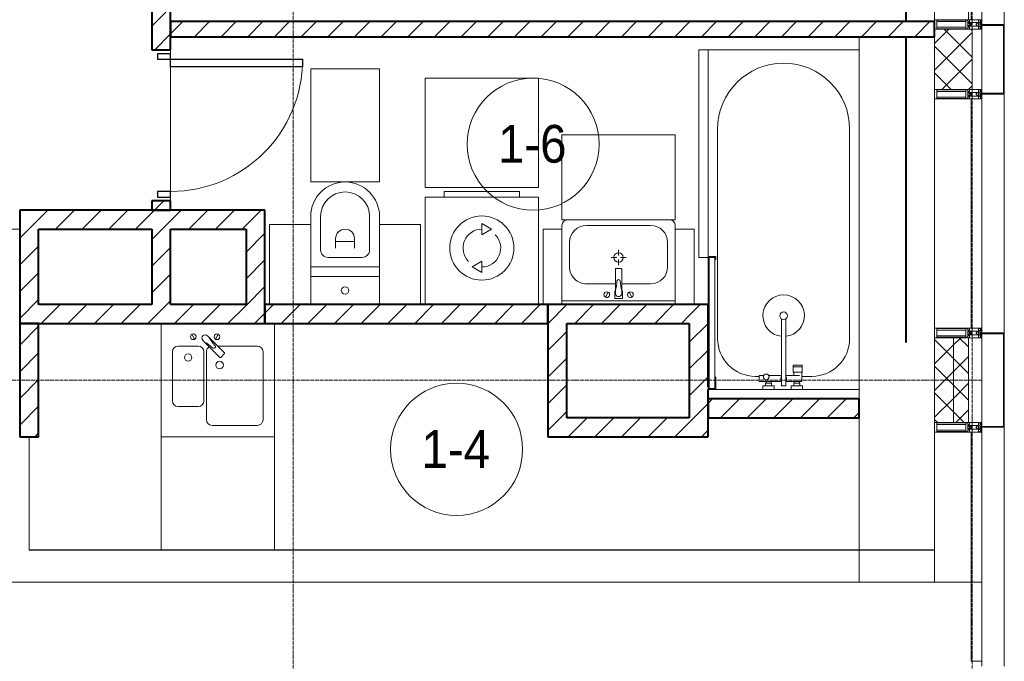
# Model space of a CAD drawing. Header units: millimetres. Extents: x 5617 to 109543, y 7718 to 202726.
# Tile 67 of 84: x 60564 to 65784, y 17310 to 20710. Entities that reach past the tile are written whole.
import ezdxf

# ---------------------------------------------------------------- set-up
doc = ezdxf.new("R2010")
doc.units = ezdxf.units.MM
for name, pattern in [('ADSK_Линия сетки', [25, 20, -2.5, 0, -2.5]), ('Линия сетки', [25, 20, -2.5, 0, -2.5]), ('Штрих_3_1_5_', [4.5, 3, -1.5]), ('Штриховая_ш3 п1_5', [4.5, 3, -1.5])]:
    doc.linetypes.add(name, pattern=pattern)
doc.layers.add('_Разделитель помещений_', color=4, linetype='Штриховая_ш3 п1_5', lineweight=40, true_color=0x00ffff)
for name, color, linetype, lineweight in [('Двери', 7, 'Continuous', 18), ('Импосты витража', 7, 'Continuous', 18), ('Колонны', 7, 'Continuous', 18), ('Марки помещений', 7, 'Continuous', 20), ('Мебель', 7, 'Continuous', 18), ('Оси', 7, 'Continuous', 9), ('Панели витража', 7, 'Continuous', 18), ('Перекрытия', 7, 'Continuous', 18), ('Сантехнические приборы', 7, 'Continuous', 18), ('Стены', 7, 'Continuous', 18), ('Стены разрез', 7, 'Continuous', 40), ('Стены штриховка', 7, 'Continuous', 40), ('Форма', 7, 'Continuous', 18), ('Электрооборудование', 7, 'Continuous', 18), ('Элементы узлов', 7, 'Continuous', 18)]:
    doc.layers.add(name, color=color, linetype=linetype, lineweight=lineweight)
doc.styles.add('Arial_3', font='arial.ttf', dxfattribs={"width": 0.9, "height": 200})
pattern_1 = [(45, (0, 0), (-70.71068, 70.71068), [])]
pattern_2 = [(45, (0, 0), (-70.71068, 70.71068), []), (135, (0, 0), (-70.71068, -70.71068), [])]

# ---------------------------------------------------------------- blocks, each defined once
blk = doc.blocks.new('MR_Ванна - Санузел с ванной_1800x800-V5-МКСС_К4_L16_54_900_')
at = {"layer": 'Сантехнические приборы', "color": 253, "true_color": 0xaaaaaa}
for p, q in [((900, 0), (-900, 0)), ((-900, 0), (-900, -800)), ((900, -300.2), (900, 0)), ((-480, -50), (630, -50)), ((830, -250), (830, -303.8)), ((780, -301.9), (770.9, -301.9)), ((770.9, -301.9), (770.9, -348.9)), ((807.5, -301.9), (780, -301.9)), ((780, -301.9), (780, -348.9)), ((780, -348.9), (780, -301.9)), ((807.5, -348.9), (807.5, -301.9)), ((858, -303.8), (807.5, -303.8)), ((807.5, -303.8), (807.5, -346.6)), ((858, -316.7), (858, -303.8)), ((900, -300.2), (880, -300.2)), ((880, -300.2), (880, -360)), ((900, -360), (900, -300.2)), ((770.9, -348.9), (780, -348.9)), ((780, -348.9), (807.5, -348.9)), ((807.5, -346.6), (826.3, -346.6)), ((826.3, -316.7), (826.3, -388.7)), ((858, -388.7), (858, -316.7)), ((866, -316.7), (858, -316.7)), ((858, -316.7), (858, -343.6)), ((858, -343.6), (866, -343.6)), ((880, -314), (866, -314)), ((866, -314), (866, -346)), ((866, -343.6), (866, -316.7)), ((866, -346), (880, -346)), ((880, -346), (880, -314)), ((880, -360), (900, -360)), ((900, -450), (900, -360)), ((880, -388.7), (524.9, -388.7)), ((524.9, -411.3), (880, -411.3)), ((826.3, -411.3), (826.3, -478.7)), ((858, -529.1), (858, -411.3)), ((880, -411.3), (880, -388.7)), ((858, -466.4), (858, -493.3)), ((866, -466.4), (858, -466.4)), ((866, -464), (866, -496)), ((880, -464), (866, -464)), ((866, -493.3), (866, -466.4)), ((880, -450), (880, -509.8)), ((900, -450), (880, -450)), ((880, -496), (880, -464)), ((900, -509.8), (900, -450)), ((826.3, -505.7), (826.3, -529.1)), ((858, -493.3), (866, -493.3)), ((866, -496), (880, -496)), ((880, -509.8), (900, -509.8)), ((900, -760), (900, -509.8)), ((826.3, -529.1), (858, -529.1)), ((830, -529.1), (830, -550)), ((630, -750), (-480, -750)), ((195, -760), (195, -800.1)), ((210, -760), (195, -760)), ((200, -795.1), (200, -765)), ((200, -765), (210, -765)), ((895, -765), (200, -765)), ((200, -765), (200, -795.1)), ((210, -765), (210, -760)), ((900, -760), (835, -760)), ((835, -760), (835, -765)), ((835, -765), (895, -765)), ((895, -765), (895, -795.1)), ((895, -795.1), (895, -765)), ((900, -800), (900, -760)), ((195, -800.1), (210, -800.1)), ((210, -795.1), (200, -795.1)), ((200, -795.1), (895, -795.1)), ((210, -800.1), (210, -795.1)), ((210, -800), (450, -800)), ((895, -795.1), (885, -795.1)), ((885, -795.1), (885, -800)), ((885, -800), (900, -800))]:
    blk.add_line(p, q, dxfattribs=at)
for centre, radius, start, end in [((-480, -400), 350, 90, 270), ((630, -250), 200, 360, 90), ((508.5, -400), 110, 5.916, 354.084), ((508.5, -400), 20, 90, 270), ((508.5, -400), 20, 270, 90), ((508.5, -400), 20, 325.4667, 34.5333), ((843.9, -400), 15.5, 47.0093, 132.9907), ((843.9, -400), 15.5, 227.0093, 312.9907), ((832.8, -492.2), 15, 90, 270), ((832.8, -492.2), 15, 244.0483, 115.9517), ((832.8, -492.2), 15, 270, 90), ((630, -550), 200, 270, 360)]:
    blk.add_arc(centre, radius, start, end, dxfattribs=at)
blk = doc.blocks.new('MR_Зона обслуживания - MR_Зона обслуживания-2638725-МКСС_К4_L16_54_900_')
at = {"layer": 'Мебель', "lineweight": 9}
for p, q in [((545.1, 0), (-550, 0)), ((-550, 0), (-550, -50)), ((-550, -50), (550, -50)), ((550, -50), (550, -0.1))]:
    blk.add_line(p, q, dxfattribs=at)
blk = doc.blocks.new('MR_Унитаз напольный - Санузел с ванной-V6-МКСС_К4_L16_54_900_')
at = {"layer": 'Сантехнические приборы', "color": 253, "true_color": 0xaaaaaa}
for p, q in [((-182.5, 0), (-182.5, 267.5)), ((-130, 267.5), (-130, 90)), ((130, 90), (130, 267.5)), ((182.5, 267.5), (182.5, 0)), ((-50, 150), (-50, 100)), ((-50, 135), (50, 135)), ((50, 100), (50, 150)), ((182.5, 0), (-182.5, 0)), ((-182.5, -50), (-182.5, 0)), ((-182.5, 0), (182.5, 0)), ((-90, 50), (90, 50)), ((182.5, 0), (182.5, -50)), ((-182.5, -50), (182.5, -50)), ((-182.5, -200), (-182.5, -50)), ((182.5, -50), (-182.5, -50)), ((182.5, -50), (182.5, -200))]:
    blk.add_line(p, q, dxfattribs=at)
for centre, radius, start, end in [((0, 267.5), 182.5, 0, 180), ((0, 267.5), 130, 360, 180), ((0, 150), 50, 360, 180), ((-90, 90), 40, 180, 270), ((90, 90), 40, 270, 360), ((0, -125), 20, 360, 180), ((0, -125), 20, 180, 360)]:
    blk.add_arc(centre, radius, start, end, dxfattribs=at)
blk = doc.blocks.new('MR_Зона обслуживания - MR_Зона обслуживания-V7-МКСС_К4_L16_54_900_')
at = {"layer": 'Мебель', "lineweight": 9}
for p, q in [((182.5, 600), (-182.5, 600)), ((-182.5, 600), (-182.5, 0)), ((182.5, 0), (182.5, 600)), ((-182.5, 0), (182.5, 0))]:
    blk.add_line(p, q, dxfattribs=at)
blk = doc.blocks.new('MR_Зона обслуживания - MR_Зона обслуживания-V8-МКСС_К4_L16_54_900_')
at = {"layer": 'Мебель', "lineweight": 9}
for p, q in [((108.75, 425), (-108.75, 425)), ((108.75, 0), (108.75, 425))]:
    blk.add_line(p, q, dxfattribs=at)
blk = doc.blocks.new('MR_Зона обслуживания - MR_Зона обслуживания-V9-МКСС_К4_L16_54_900_')
at = {"layer": 'Мебель', "lineweight": 9}
for p, q in [((108.75, 425), (-108.75, 425)), ((-108.75, 425), (-108.75, 0))]:
    blk.add_line(p, q, dxfattribs=at)
blk = doc.blocks.new('MR_Стиральная машина - Стиральная машина_600-V10-МКСС_К4_L16_54_900_')
at = {"layer": 'Электрооборудование', "color": 253, "true_color": 0xaaaaaa}
for p, q in [((-200, 600), (200, 600)), ((-200, 570), (-200, 600)), ((200, 600), (200, 570)), ((-300, 570), (300, 570)), ((-300, 0), (-300, 570)), ((300, 570), (300, 0)), ((0, 430), (52, 400)), ((0, 370), (0, 430)), ((52, 400), (0, 370)), ((-52, 200), (0, 230)), ((0, 230), (0, 170)), ((0, 170), (-52, 200))]:
    blk.add_line(p, q, dxfattribs=at)
for radius, start, end in [(170, 0, 180), (100, 90, 225), (100, 270, 45), (170, 180, 0)]:
    blk.add_arc((0, 300), radius, start, end, dxfattribs=at)
blk = doc.blocks.new('MR_Зона обслуживания - MR_Зона обслуживания-2638736-МКСС_К4_L16_54_900_')
at = {"layer": 'Мебель', "lineweight": 9}
for p, q in [((300, 580), (-300, 580)), ((-300, 580), (-300, 0)), ((300, 0), (300, 580)), ((-300, 0), (300, 0))]:
    blk.add_line(p, q, dxfattribs=at)
blk = doc.blocks.new('MR_Тумба-Умывальник с зеркалом - Тумба-умывальник_600-2515846-МКСС_К4_L16_54_900_')
at = {"layer": 'Сантехнические приборы', "color": 253, "true_color": 0xaaaaaa}
for p, q in [((-300, -20), (300, -20)), ((-69.7, -39.8), (-55.6, -66.3)), ((20, -33.1), (-20, -33.1)), ((-20, -33.1), (-20, -73.1)), ((20, -73.1), (20, -33.1)), ((69.7, -39.8), (55.6, -66.3)), ((-20, -73.1), (-17, -73.1)), ((-17, -60), (-17, -73.1)), ((-17, -73.1), (-17, -187.9)), ((17, -73.1), (17, -60)), ((17, -187.9), (17, -73.1)), ((17, -73.1), (20, -73.1)), ((-17, -110), (-170, -110)), ((170, -110), (17, -110)), ((-260, -200), (-260, -330)), ((-14, -190.9), (14, -190.9)), ((260, -330), (260, -200)), ((-10, -250), (-40, -250)), ((0, -210), (0, -240)), ((0, -290), (0, -260)), ((40, -250), (10, -250)), ((-300, -400), (-300, -420)), ((300, -420), (300, -400)), ((-170, -420), (170, -420))]:
    blk.add_line(p, q, dxfattribs=at)
for centre, radius, start, end in [((-62.7, -53.1), 15, 360, 180), ((0, -60), 17, 360, 180), ((62.7, -53.1), 15, 360, 180), ((-62.7, -53.1), 15, 180, 360), ((-217.6, -129.9), 208.5, 1.5946, 15.8177), ((217.6, -129.9), 208.5, 164.1823, 178.4054), ((62.7, -53.1), 15, 180, 360), ((-170, -200), 90, 90, 180), ((0, -124.1), 9.19, 180, 360), ((170, -200), 90, 360, 90), ((-14, -187.9), 3, 180, 270), ((-14, -187.9), 3, 195, 255), ((14, -187.9), 3, 270, 0), ((14, -187.9), 3, 285, 345), ((0, -250), 25, 0, 180), ((0, -250), 25, 180, 0), ((-170, -330), 90, 180, 270), ((170, -330), 90, 270, 360), ((-270, -420), 30, 180, 270), ((270, -420), 30, 270, 360)]:
    blk.add_arc(centre, radius, start, end, dxfattribs=at)
blk = doc.blocks.new('MR_Зона обслуживания - MR_Зона обслуживания-2638731-МКСС_К4_L16_54_900_')
at = {"layer": 'Мебель', "lineweight": 9}
for p, q in [((300, 0), (-300, 0)), ((-300, 0), (-300, -450)), ((300, -450), (300, 0)), ((-300, -450), (300, -450))]:
    blk.add_line(p, q, dxfattribs=at)
blk = doc.blocks.new('MR_Зона обслуживания - MR_Зона обслуживания-V2-МКСС_К4_L16_54_900_')
at = {"layer": 'Мебель', "lineweight": 9}
for p, q in [((-50, 0), (-50, -400)), ((50, -400), (50, 0)), ((-50, -400), (50, -400))]:
    blk.add_line(p, q, dxfattribs=at)
blk = doc.blocks.new('MR_Мойка - Кухонная мойка-2515860-МКСС_К4_L16_54_900_')
at = {"layer": 'Сантехнические приборы', "color": 253, "true_color": 0xaaaaaa}
for p, q in [((-300, 50), (-300, -550)), ((-300, 50), (-300, -550)), ((300, -550), (300, 50)), ((-136.7, -6.7), (-122.6, -33.3)), ((-79, -39), (-69.8, -48.2)), ((-69.8, -48.2), (11.4, -129.4)), ((-45.7, -24.2), (-55, -14.9)), ((35.5, -105.4), (-45.7, -24.2)), ((2.7, -6.7), (-11.4, -33.3)), ((-240, -100), (-240, -360)), ((-104, -70), (-210, -70)), ((-74, -360), (-74, -100)), ((-60, -100), (-60, -460)), ((210, -70), (0.1, -70)), ((240, -460), (240, -100)), ((15.7, -129.4), (35.5, -109.6)), ((-210, -390), (-104, -390)), ((-30, -490), (210, -490)), ((-300, -550), (300, -550))]:
    blk.add_line(p, q, dxfattribs=at)
for centre, radius, start, end in [((-129.7, -20), 15, 360, 180), ((-129.7, -20), 15, 180, 360), ((-67, -26.9), 17, 45, 225), ((-171.5, -230.2), 208.5, 46.5946, 60.8177), ((136.3, 77.5), 208.5, 209.1823, 223.4054), ((-4.3, -20), 15, 360, 180), ((-4.3, -20), 15, 180, 360), ((-210, -100), 30, 90, 180), ((-104, -100), 30, 360, 90), ((-30, -100), 30, 118.5511, 180), ((-21.7, -72.3), 9.19, 225, 45), ((210, -100), 30, 360, 90), ((-157, -130), 20, 360, 180), ((-157, -130), 20, 180, 360), ((10, -170), 20, 360, 180), ((13.5, -127.3), 3, 225, 315), ((13.5, -127.3), 3, 225, 315), ((33.3, -107.5), 3, 315, 45), ((33.3, -107.5), 3, 315, 45), ((10, -170), 20, 180, 360), ((-210, -360), 30, 180, 270), ((-104, -360), 30, 270, 360), ((-30, -460), 30, 180, 270), ((210, -460), 30, 270, 360)]:
    blk.add_arc(centre, radius, start, end, dxfattribs=at)
blk = doc.blocks.new('MR_Зона обслуживания - MR_Зона обслуживания-2638748-МКСС_К4_L16_54_900_')
at = {"layer": 'Мебель', "lineweight": 9}
for p, q in [((300, 0), (-300, 0)), ((-300, 0), (-300, -600)), ((300, -600), (300, 0)), ((-300, -600), (300, -600))]:
    blk.add_line(p, q, dxfattribs=at)
blk = doc.blocks.new('A_DOR_Door - Вн_3_Одинарная_800x2100-2978316-МКСС_К4_L16_54_900_')
at = {"layer": 'Двери', "color": 253, "lineweight": 30, "true_color": 0xaaaaaa}
for p, q in [((-350, 50), (-350, 750)), ((-350, 750), (-310, 750)), ((-350, 50), (-350, 750)), ((-310, 750), (-310, 50)), ((-380, 50), (-380, -20)), ((-350, 50), (-380, 50)), ((-310, 50), (-350, 50)), ((-350, -20), (-350, 50)), ((380, 50), (350, 50)), ((350, 50), (350, -20)), ((380, -20), (380, 50)), ((-380, -20), (-350, -20)), ((350, -20), (380, -20))]:
    blk.add_line(p, q, dxfattribs=at)
at = {"layer": 'Двери', "color": 254, "lineweight": 9, "true_color": 0xd4d4d4}
blk.add_arc((-350, 50), 700, 360, 90, dxfattribs=at)
blk = doc.blocks.new('135_SLK_K4_AR_rvt-1-МКСС_К4_L16_54_900_')
at = {"layer": 'Стены разрез', "lineweight": 9, "true_color": 0xaaaaaa}
h = blk.add_hatch(dxfattribs=at)
h.set_pattern_fill('FP_3', color=253, style=0, pattern_type=2)
h.set_pattern_definition(pattern_1)
h.paths.add_polyline_path([(132400, 19700), (132500, 19700), (132500, 19750), (132400, 19750)])
h.paths.add_polyline_path([(132500, 20550), (132500, 20750), (132400, 20750), (132400, 20550)])
h = blk.add_hatch(dxfattribs=at)
h.set_pattern_fill('FP_3', color=253, style=0, pattern_type=2)
h.set_pattern_definition(pattern_1)
h.paths.add_polyline_path([(136550, 20620), (136550, 20700), (132500, 20700), (132500, 20620), (136007.1, 20620)])
h = blk.add_hatch(dxfattribs=at)
h.set_pattern_fill('FP_3', color=253, style=0, pattern_type=2)
h.set_pattern_definition(pattern_1)
h.paths.add_polyline_path([(131700, 19100), (131800, 19100), (131800, 19700), (131700, 19700), (131700, 19368.8)])
h = blk.add_hatch(dxfattribs=at)
h.set_pattern_fill('FP_3', color=253, style=0, pattern_type=2)
h.set_pattern_definition(pattern_1)
h.paths.add_polyline_path([(132500, 19600), (132900, 19600), (132900, 19700), (131800, 19700), (131800, 19600), (132400, 19600)])
h = blk.add_hatch(dxfattribs=at)
h.set_pattern_fill('FP_3', color=253, style=0, pattern_type=2)
h.set_pattern_definition(pattern_1)
h.paths.add_polyline_path([(132900, 19100), (133000, 19100), (133000, 19700), (132900, 19700), (132900, 19200)])
h = blk.add_hatch(dxfattribs=at)
h.set_pattern_fill('FP_3', color=253, style=0, pattern_type=2)
h.set_pattern_definition(pattern_1)
h.paths.add_polyline_path([(132500, 19200), (132500, 19600), (132400, 19600), (132400, 19200)])
h = blk.add_hatch(dxfattribs=at)
h.set_pattern_fill('FP_3', color=253, style=0, pattern_type=2)
h.set_pattern_definition(pattern_1)
h.paths.add_polyline_path([(132900, 19100), (132900, 19200), (131800, 19200), (131800, 19100), (132695.4, 19100)])
h = blk.add_hatch(dxfattribs=at)
h.set_pattern_fill('FP_3', color=253, style=0, pattern_type=2)
h.set_pattern_definition(pattern_1)
h.paths.add_polyline_path([(134500, 19100), (134500, 19200), (133000, 19200), (133000, 19100), (134200.7, 19100)])
h = blk.add_hatch(dxfattribs=at)
h.set_pattern_fill('FP_3', color=253, style=0, pattern_type=2)
h.set_pattern_definition(pattern_1)
h.paths.add_polyline_path([(134802.8, 19100), (135250, 19100), (135250, 19200), (134500, 19200), (134500, 19100), (134600, 19100)])
h = blk.add_hatch(dxfattribs=at)
h.set_pattern_fill('FP_3', color=253, style=0, pattern_type=2)
h.set_pattern_definition(pattern_1)
h.paths.add_polyline_path([(135250, 18600), (135350, 18600), (135350, 19200), (135250, 19200), (135250, 18647.2)])
h = blk.add_hatch(dxfattribs=at)
h.set_pattern_fill('FP_3', color=253, style=0, pattern_type=2)
h.set_pattern_definition(pattern_1)
h.paths.add_polyline_path([(131800, 18500), (131800, 19100), (131700, 19100), (131700, 18500)])
h = blk.add_hatch(dxfattribs=at)
h.set_pattern_fill('FP_3', color=253, style=0, pattern_type=2)
h.set_pattern_definition(pattern_1)
h.paths.add_polyline_path([(134600, 18600), (134600, 19100), (134500, 19100), (134500, 18600)])
h = blk.add_hatch(dxfattribs=at)
h.set_pattern_fill('FP_3', color=253, style=0, pattern_type=2)
h.set_pattern_definition(pattern_1)
h.paths.add_polyline_path([(136150, 18600), (136150, 18700), (135350, 18700), (135350, 18600), (136007.1, 18600)])
h = blk.add_hatch(dxfattribs=at)
h.set_pattern_fill('FP_3', color=253, style=0, pattern_type=2)
h.set_pattern_definition(pattern_1)
h.paths.add_polyline_path([(135350, 18500), (135350, 18600), (134500, 18600), (134500, 18500), (134802.8, 18500)])
at = {"layer": '_Разделитель помещений_', "color": 131, "linetype": 'Штрих_3_1_5_', "true_color": 0xaaffff}
for p, q in [((136400, 20700), (136400, 20875)), ((136400, 19000), (136400, 20620))]:
    blk.add_line(p, q, dxfattribs=at)
at = {"layer": 'Перекрытия', "color": 253, "true_color": 0xaaaaaa}
for p, q in [((136150, 18700), (136150, 20620)), ((132500, 20530), (132500, 20550)), ((132500, 20550), (132500, 20530)), ((132500, 19800), (132500, 20460)), ((132500, 20460), (132500, 19800)), ((132500, 19750), (132500, 19770)), ((132500, 19770), (132500, 19750)), ((136150, 17730), (136150, 18600))]:
    blk.add_line(p, q, dxfattribs=at)
at = {"layer": 'Стены', "color": 253, "true_color": 0xaaaaaa}
for p, q in [((129750, 19600.4), (131700, 19600.4)), ((131700, 19599.6), (129750, 19599.6)), ((131749.6, 17900.4), (131749.6, 18500)), ((131750.4, 18500), (131750.4, 17900.4)), ((131749.6, 17900.4), (131749.6, 17899.6)), ((136550, 17899.6), (131749.6, 17899.6)), ((131750.4, 17900.4), (132450, 17900.4)), ((133050, 17900.4), (136550, 17900.4)), ((136550, 17900.4), (136150, 17900.4)), ((136150, 17899.6), (136550, 17899.6)), ((136550, 17899.6), (136550, 17900.4))]:
    blk.add_line(p, q, dxfattribs=at)
at = {"layer": 'Стены разрез', "color": 253, "true_color": 0xaaaaaa}
for p, q in [((132400, 20750), (132400, 20550)), ((132500, 20550), (132500, 20750)), ((136550, 20700), (132500, 20700)), ((132500, 20700), (132500, 20620)), ((136550, 20620), (136550, 20700)), ((132500, 20620), (136550, 20620)), ((132400, 20550), (132500, 20550)), ((132400, 19750), (132400, 19700)), ((132500, 19750), (132400, 19750)), ((132500, 19700), (132500, 19750)), ((131700, 19700), (131700, 19100)), ((131800, 19700), (131700, 19700)), ((132900, 19700), (131800, 19700)), ((132400, 19700), (132500, 19700)), ((133000, 19700), (132900, 19700)), ((133000, 19100), (133000, 19700)), ((131800, 19200), (131800, 19600)), ((131800, 19600), (132400, 19600)), ((132400, 19600), (132400, 19200)), ((132500, 19600), (132900, 19600)), ((132500, 19200), (132500, 19600)), ((132900, 19600), (132900, 19200)), ((132400, 19200), (131800, 19200)), ((132900, 19200), (132500, 19200)), ((134500, 19200), (133000, 19200)), ((133000, 19200), (133000, 19100)), ((135250, 19200), (134500, 19200)), ((134500, 19200), (134500, 19100)), ((134500, 19100), (134500, 19200)), ((135350, 19200), (135250, 19200)), ((135350, 18765), (135350, 19200)), ((131700, 19100), (131800, 19100)), ((131700, 19100), (131700, 18500)), ((131800, 19100), (131700, 19100)), ((131800, 19100), (132900, 19100)), ((131800, 18500), (131800, 19100)), ((132900, 19100), (133000, 19100)), ((133000, 19100), (134500, 19100)), ((134500, 19100), (134500, 18600)), ((134600, 19100), (135250, 19100)), ((134600, 18600), (134600, 19100)), ((135250, 19100), (135250, 18600)), ((135350, 18600), (135350, 18750)), ((136150, 18700), (135350, 18700)), ((135350, 18700), (135350, 18600)), ((136150, 18600), (136150, 18700)), ((134500, 18600), (134500, 18500)), ((135250, 18600), (134600, 18600)), ((135350, 18600), (136150, 18600)), ((135350, 18500), (135350, 18600)), ((131700, 18500), (131800, 18500)), ((134500, 18500), (135350, 18500))]:
    blk.add_line(p, q, dxfattribs=at)
at = {"layer": 'Двери', "color": 253, "lineweight": 18, "true_color": 0xaaaaaa, "rotation": 270}
blk.add_blockref('A_DOR_Door - Вн_3_Одинарная_800x2100-2978316-МКСС_К4_L16_54_900_', (132450, 20150), dxfattribs=at)
at = {"layer": 'Мебель', "color": 253, "lineweight": 18, "true_color": 0xaaaaaa}
for name, p, rotation in [('MR_Зона обслуживания - MR_Зона обслуживания-2638725-МКСС_К4_L16_54_900_', (135350, 20000), 270), ('MR_Зона обслуживания - MR_Зона обслуживания-2638731-МКСС_К4_L16_54_900_', (134875, 19650), 180), ('MR_Зона обслуживания - MR_Зона обслуживания-V2-МКСС_К4_L16_54_900_', (134525, 19200), 180), ('MR_Зона обслуживания - MR_Зона обслуживания-V2-МКСС_К4_L16_54_900_', (135225, 19200), 180)]:
    blk.add_blockref(name, p, dxfattribs=dict(at, rotation=rotation))
for name, p in [('MR_Зона обслуживания - MR_Зона обслуживания-V7-МКСС_К4_L16_54_900_', (133425, 19850)), ('MR_Зона обслуживания - MR_Зона обслуживания-2638736-МКСС_К4_L16_54_900_', (134150, 19820)), ('MR_Зона обслуживания - MR_Зона обслуживания-V9-МКСС_К4_L16_54_900_', (133133.8, 19200)), ('MR_Зона обслуживания - MR_Зона обслуживания-V8-МКСС_К4_L16_54_900_', (133716.3, 19200)), ('MR_Зона обслуживания - MR_Зона обслуживания-2638748-МКСС_К4_L16_54_900_', (132750, 18500))]:
    blk.add_blockref(name, p, dxfattribs=at)
at = {"layer": 'Сантехнические приборы', "color": 253, "lineweight": 18, "true_color": 0xaaaaaa}
for name, p, rotation in [('MR_Ванна - Санузел с ванной_1800x800-V5-МКСС_К4_L16_54_900_', (136150, 19650), 270), ('MR_Тумба-Умывальник с зеркалом - Тумба-умывальник_600-2515846-МКСС_К4_L16_54_900_', (134875, 19200), 180)]:
    blk.add_blockref(name, p, dxfattribs=dict(at, rotation=rotation))
for name, p in [('MR_Унитаз напольный - Санузел с ванной-V6-МКСС_К4_L16_54_900_', (133425, 19400)), ('MR_Мойка - Кухонная мойка-2515860-МКСС_К4_L16_54_900_', (132750, 19050))]:
    blk.add_blockref(name, p, dxfattribs=at)
at = {"layer": 'Электрооборудование', "color": 253, "lineweight": 18, "true_color": 0xaaaaaa}
blk.add_blockref('MR_Стиральная машина - Стиральная машина_600-V10-МКСС_К4_L16_54_900_', (134150, 19200), dxfattribs=at)
blk = doc.blocks.new('A_SLK_PAN_Type1 - Прямой тип панели-6537251-МКСС_К4_L16_54_900_')
at = {"layer": 'Колонны', "lineweight": 5}
for p, q in [((-250, 120), (250, 120)), ((-250, 0), (-250, 120)), ((-245, 115), (-245, 0)), ((245, 115), (-245, 115)), ((245, 0), (245, 115)), ((250, 120), (250, 0)), ((-245, 0), (-250, 0)), ((250, 0), (245, 0))]:
    blk.add_line(p, q, dxfattribs=at)
blk = doc.blocks.new('A_SLK_PAN_Type1 - Прямой тип панели-6537252-МКСС_К4_L16_54_900_')
at = {"layer": 'Колонны', "lineweight": 5}
for p, q in [((-185, 120), (185, 120)), ((-185, 0), (-185, 120)), ((-180, 115), (-180, 0)), ((180, 115), (-180, 115)), ((180, 0), (180, 115)), ((185, 120), (185, 0)), ((-180, 0), (-185, 0)), ((185, 0), (180, 0))]:
    blk.add_line(p, q, dxfattribs=at)
blk = doc.blocks.new('System Panel - A_PAN_Glass-5804312-МКСС_К4_L16_54_900_')
at = {"layer": 'Панели витража', "color": 253, "lineweight": 5, "true_color": 0xaaaaaa}
for p, q in [((607.5, 0), (-607.5, 0)), ((-607.5, 0), (-607.5, -55)), ((607.5, -55), (607.5, 0)), ((-607.5, -55), (607.5, -55))]:
    blk.add_line(p, q, dxfattribs=at)
blk = doc.blocks.new('Rectangular Mullion - R_StandardFrame_50Wx250H-5803978-МКСС_К4_L16_54_900_')
at = {"layer": 'Импосты витража', "color": 253, "lineweight": 5, "true_color": 0xaaaaaa}
blk.add_line((136550, 17730), (136550, 18525), dxfattribs=at)
blk = doc.blocks.new('Rectangular Mullion - 50Wx250H-2623690-МКСС_К4_L16_54_900_')
at = {"layer": 'Элементы узлов', "color": 253, "lineweight": 5, "true_color": 0xaaaaaa}
for p, q in [((-25, 65.2), (-25, 250)), ((-25, 250), (0, 250)), ((-23, 237.3), (0, 237.3)), ((-23, 237.3), (-23, 73.6)), ((-14.9, 84), (-14.9, 237.3)), ((25, 250), (0, 250)), ((23, 237.3), (0, 237.3)), ((14.9, 84), (14.9, 237.3)), ((23, 237.3), (23, 73.6)), ((25, 65.2), (25, 250)), ((-14, 65.2), (-25, 65.2)), ((0, 84), (-23, 84)), ((-0.5, 73.6), (-23, 73.6)), ((-14, 71.3), (-14, 65.2)), ((-10, 71.3), (-14, 71.3)), ((-10, 53), (-10, 71.3)), ((-8.7, 53), (-10, 53)), ((-10, 53), (-10, 17)), ((-8.7, 53), (-7, 54.7)), ((-7, 65.2), (-5.9, 67.3)), ((-7, 65.2), (-7, 54.7)), ((-4.1, 67.3), (-5.9, 67.3)), ((-4.1, 67.3), (-2.9, 65.1)), ((-2.9, 65.1), (-2.9, 54.6)), ((-1.3, 53), (-2.9, 54.6)), ((0, 53), (-1.3, 53)), ((0, 84), (23, 84)), ((0, 53), (1.3, 53)), ((0.5, 73.6), (23, 73.6)), ((1.3, 53), (2.9, 54.6)), ((4.1, 67.3), (2.9, 65.1)), ((2.9, 65.1), (2.9, 54.6)), ((4.1, 67.3), (5.9, 67.3)), ((7, 65.2), (5.9, 67.3)), ((7, 65.2), (7, 54.7)), ((8.7, 53), (7, 54.7)), ((8.7, 53), (10, 53)), ((10, 71.3), (14, 71.3)), ((10, 53), (10, 71.3)), ((10, 53), (10, 17)), ((14, 71.3), (14, 65.2)), ((14, 65.2), (25, 65.2)), ((-23.8, 14.6), (-25, 14.2)), ((-25, 0), (-25, 14.2)), ((-22.3, 17), (-23.8, 17)), ((-23.8, 17), (-23.8, 14.6)), ((-22.5, 10.6), (-23.8, 14.6)), ((-22.5, 10.6), (-23.7, 9.9)), ((-23.7, 1.3), (-23.7, 9.9)), ((-23.7, 1.3), (-11.8, 1.3)), ((-23.2, 10.2), (-22.5, 8)), ((-22.5, 8), (-22.5, 4.5)), ((-21.3, 4.5), (-22.5, 4.5)), ((-22.3, 17), (-22.3, 16)), ((-22.3, 16), (-21.3, 16)), ((-19, 17.6), (-21.3, 16)), ((-21.3, 4.5), (-21.3, 6.5)), ((-21.3, 6.5), (-14.2, 6.5)), ((-18.4, 16.6), (-19, 17.6)), ((-7.4, 16.6), (-18.4, 16.6)), ((-14.2, 6.5), (-14.2, 4.5)), ((-13.2, 4.5), (-14.2, 4.5)), ((-13.2, 4.5), (-12.2, 7.2)), ((-12.7, 7.6), (-11.3, 11.4)), ((-12.7, 7.6), (-11.8, 6.9)), ((-12.2, 9), (-12.2, 14.8)), ((-12.2, 14.8), (0, 14.8)), ((-11.8, 1.3), (-11.8, 6.9)), ((-10.5, 11.2), (-11.3, 11.4)), ((-10.5, 1.5), (-10.5, 11.2)), ((-4.8, 1.5), (-10.5, 1.5)), ((-10, 17), (-7.5, 17)), ((-8.5, 23), (-1.5, 30)), ((-8.5, 18.5), (-8.5, 23)), ((-7.5, 18.5), (-8.5, 18.5)), ((-7.5, 17), (-7.5, 18.5)), ((-7.4, 18), (-7.4, 16.6)), ((-2.6, 18), (-7.4, 18)), ((0, 8), (-4.8, 8)), ((-4.8, 1.5), (-4.8, 8)), ((-2.6, 18), (-2.6, 16.8)), ((-2.6, 16.8), (0, 16.8)), ((-1.5, 30), (0, 30)), ((1.5, 30), (0, 30)), ((2.6, 16.8), (0, 16.8)), ((0, 14.8), (0, 16.8)), ((0, 14.8), (0, 16.8)), ((12.2, 14.8), (0, 14.8)), ((0, 0), (0, 8)), ((0, 8), (4.8, 8)), ((0, 0), (0, 8)), ((8.5, 23), (1.5, 30)), ((2.6, 18), (2.6, 16.8)), ((2.6, 18), (7.4, 18)), ((4.8, 1.5), (4.8, 8)), ((4.8, 1.5), (10.5, 1.5)), ((7.4, 18), (7.4, 16.6)), ((7.4, 16.6), (18.4, 16.6)), ((7.5, 18.5), (8.5, 18.5)), ((7.5, 17), (7.5, 18.5)), ((10, 17), (7.5, 17)), ((8.5, 18.5), (8.5, 23)), ((10.5, 11.2), (11.3, 11.4)), ((10.5, 1.5), (10.5, 11.2)), ((12.7, 7.6), (11.3, 11.4)), ((12.7, 7.6), (11.8, 6.9)), ((11.8, 1.3), (11.8, 6.9)), ((23.7, 1.3), (11.8, 1.3)), ((12.2, 9), (12.2, 14.8)), ((13.2, 4.5), (12.2, 7.2)), ((13.2, 4.5), (14.2, 4.5)), ((21.3, 6.5), (14.2, 6.5)), ((14.2, 6.5), (14.2, 4.5)), ((18.4, 16.6), (19, 17.6)), ((19, 17.6), (21.3, 16)), ((22.3, 16), (21.3, 16)), ((21.3, 4.5), (21.3, 6.5)), ((21.3, 4.5), (22.5, 4.5)), ((22.3, 17), (22.3, 16)), ((22.3, 17), (23.8, 17)), ((22.5, 10.6), (23.8, 14.6)), ((22.5, 10.6), (23.7, 9.9)), ((23.2, 10.2), (22.5, 8)), ((22.5, 8), (22.5, 4.5)), ((23.7, 1.3), (23.7, 9.9)), ((23.8, 17), (23.8, 14.6)), ((23.8, 14.6), (25, 14.2)), ((25, 0), (25, 14.2)), ((-25, 0), (0, 0)), ((25, 0), (0, 0))]:
    blk.add_line(p, q, dxfattribs=at)
for centre, start, end in [((-0.5, 73.1), 360, 90), ((0.5, 73.1), 90, 180)]:
    blk.add_arc(centre, 0.5, start, end, dxfattribs=at)
blk = doc.blocks.new('Rectangular Mullion - R_StandardFrame_50Wx250H-5802904-МКСС_К4_L16_54_900_')
at = {"layer": 'Импосты витража', "color": 253, "lineweight": 5, "true_color": 0xaaaaaa}
for p, q in [((-25, 0), (-25, 250)), ((-25, 250), (25, 250)), ((25, 250), (25, 0)), ((-5, 0), (-25, 0)), ((25, 0), (0, 0))]:
    blk.add_line(p, q, dxfattribs=at)
blk = doc.blocks.new('Rectangular Mullion - R_StandardFrame_50Wx250H-4879929-МКСС_К4_L16_54_900_')
at = {"layer": 'Импосты витража', "color": 253, "lineweight": 5, "true_color": 0xaaaaaa}
blk.add_line((136800, 18575), (136800, 19025), dxfattribs=at)
blk = doc.blocks.new('Rectangular Mullion - R_StandardFrame_50Wx250H-V58-МКСС_К4_L16_54_900_')
at = {"layer": 'Импосты витража', "color": 253, "lineweight": 5, "true_color": 0xaaaaaa}
for p, q in [((-25, 0), (-25, 250)), ((-25, 250), (25, 250)), ((25, 250), (25, 0)), ((0, 0), (-25, 0)), ((25, 0), (5, 0))]:
    blk.add_line(p, q, dxfattribs=at)
blk = doc.blocks.new('Rectangular Mullion - R_StandardFrame_50Wx250H-5804033-МКСС_К4_L16_54_900_')
at = {"layer": 'Импосты витража', "color": 253, "lineweight": 5, "true_color": 0xaaaaaa}
blk.add_line((136800, 20340), (136800, 20660), dxfattribs=at)
blk = doc.blocks.new('Rectangular Mullion - R_StandardFrame_50Wx250H-V61-МКСС_К4_L16_54_900_')
at = {"layer": 'Импосты витража', "color": 253, "lineweight": 5, "true_color": 0xaaaaaa}
blk.add_line((136550, 19075), (136550, 20290), dxfattribs=at)
blk = doc.blocks.new('A_OGR_PAN_Отлив - A_OGR_PAN_Отлив-6070778-МКСС_К4_L16_54_900_')
at = {"layer": 'Колонны', "color": 253, "lineweight": 5, "true_color": 0xaaaaaa}
blk.add_line((632.5, 120), (-632.5, 120), dxfattribs=at)
blk = doc.blocks.new('135_SLK_K4_AR_FCD_rvt-1-МКСС_К4_L16_54_900_')
at = {"layer": 'Стены разрез', "lineweight": 5, "true_color": 0xaaaaaa}
h = blk.add_hatch(dxfattribs=at)
h.set_pattern_fill('FP_4', color=253, style=0, pattern_type=2)
h.set_pattern_definition(pattern_2)
h.paths.add_polyline_path([(136750, 20340), (136750, 20660), (136550, 20660), (136550, 20340)])
h = blk.add_hatch(dxfattribs=at)
h.set_pattern_fill('FP_4', color=253, style=0, pattern_type=2)
h.set_pattern_definition(pattern_2)
h.paths.add_polyline_path([(136650, 18575), (136650, 19025), (136550, 19025), (136550, 18575)])
h = blk.add_hatch(dxfattribs=at)
h.set_pattern_fill('FP_4', color=253, style=0, pattern_type=2)
h.set_pattern_definition(pattern_2)
h.paths.add_polyline_path([(136730, 18575), (136730, 19025), (136650, 19025), (136650, 18575)])
at = {"layer": 'Стены разрез', "color": 253, "lineweight": 9, "true_color": 0xaaaaaa}
for p, q in [((136550, 21925), (136550, 20710)), ((136800, 20710), (136800, 21925)), ((136550, 20710), (136800, 20710)), ((136550, 20660), (136550, 20340)), ((136750, 20660), (136550, 20660)), ((136750, 20340), (136750, 20660)), ((136550, 20340), (136750, 20340)), ((136550, 19025), (136550, 18575)), ((136730, 19025), (136550, 19025)), ((136730, 18575), (136730, 19025)), ((136550, 18575), (136730, 18575))]:
    blk.add_line(p, q, dxfattribs=at)
at = {"layer": 'Стены штриховка', "color": 253, "lineweight": 9, "true_color": 0xaaaaaa}
for p, q in [((136730, 20710), (136730, 21925)), ((136745, 20710), (136745, 21925)), ((136650, 18575), (136650, 19025))]:
    blk.add_line(p, q, dxfattribs=at)
at = {"layer": 'Форма', "color": 253, "lineweight": 9, "true_color": 0xaaaaaa}
for p, q in [((136800, 17730), (101533.6, 17730)), ((136800, 17285), (136800, 17730))]:
    blk.add_line(p, q, dxfattribs=at)
at = {"layer": 'Импосты витража', "color": 253, "lineweight": 5, "true_color": 0xaaaaaa, "extrusion": (0, 0, -1), "rotation": 270}
for name, p in [('Rectangular Mullion - 50Wx250H-2623690-МКСС_К4_L16_54_900_', (-136800, 20685)), ('Rectangular Mullion - R_StandardFrame_50Wx250H-V58-МКСС_К4_L16_54_900_', (-136800, 20685)), ('Rectangular Mullion - 50Wx250H-2623690-МКСС_К4_L16_54_900_', (-136800, 20315)), ('Rectangular Mullion - R_StandardFrame_50Wx250H-5802904-МКСС_К4_L16_54_900_', (-136800, 20315)), ('Rectangular Mullion - 50Wx250H-2623690-МКСС_К4_L16_54_900_', (-136800, 19050)), ('Rectangular Mullion - R_StandardFrame_50Wx250H-V58-МКСС_К4_L16_54_900_', (-136800, 19050)), ('Rectangular Mullion - 50Wx250H-2623690-МКСС_К4_L16_54_900_', (-136800, 18550)), ('Rectangular Mullion - R_StandardFrame_50Wx250H-5802904-МКСС_К4_L16_54_900_', (-136800, 18550))]:
    blk.add_blockref(name, p, dxfattribs=at)
at = {"layer": 'Импосты витража', "color": 253, "lineweight": 5, "true_color": 0xaaaaaa}
for name in ['Rectangular Mullion - R_StandardFrame_50Wx250H-5804033-МКСС_К4_L16_54_900_', 'Rectangular Mullion - R_StandardFrame_50Wx250H-V61-МКСС_К4_L16_54_900_', 'Rectangular Mullion - R_StandardFrame_50Wx250H-4879929-МКСС_К4_L16_54_900_', 'Rectangular Mullion - R_StandardFrame_50Wx250H-5803978-МКСС_К4_L16_54_900_']:
    blk.add_blockref(name, (0, 0), dxfattribs=at)
at = {"layer": 'Колонны', "color": 253, "lineweight": 5, "true_color": 0xaaaaaa}
for name, p, rotation in [('A_OGR_PAN_Отлив - A_OGR_PAN_Отлив-6070778-МКСС_К4_L16_54_900_', (136800, 21317.5), 269.9999999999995), ('A_SLK_PAN_Type1 - Прямой тип панели-6537252-МКСС_К4_L16_54_900_', (136800, 20500), 269.9999999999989), ('A_OGR_PAN_Отлив - A_OGR_PAN_Отлив-6070778-МКСС_К4_L16_54_900_', (136800, 19682.5), 269.9999999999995), ('A_SLK_PAN_Type1 - Прямой тип панели-6537251-МКСС_К4_L16_54_900_', (136800, 18800), 269.9999999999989), ('A_OGR_PAN_Отлив - A_OGR_PAN_Отлив-6070778-МКСС_К4_L16_54_900_', (136800, 17917.5), 269.9999999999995)]:
    blk.add_blockref(name, p, dxfattribs=dict(at, rotation=rotation))
at = {"layer": 'Панели витража', "color": 253, "lineweight": 5, "true_color": 0xaaaaaa, "rotation": 270}
for p in [(136800, 19682.5), (136800, 17917.5)]:
    blk.add_blockref('System Panel - A_PAN_Glass-5804312-МКСС_К4_L16_54_900_', p, dxfattribs=at)
blk = doc.blocks.new('050_Марка_Помещение - Номер-620969-МКСС_К4_L16_54_900_')
at = {"layer": 'Марки помещений'}
blk.add_circle((0, 0), 3.5, dxfattribs=at)

msp = doc.modelspace()

# ---------------------------------------------------------------- linework, layer by layer
at = {"layer": 'Оси', "linetype": 'Линия сетки'}
for p, q in [((62013.9, 12025.7), (62013.9, 33100)), ((65613.9, 12025.7), (65613.9, 33100))]:
    msp.add_line(p, q, dxfattribs=at)
at = {"layer": 'Оси', "linetype": 'ADSK_Линия сетки'}
msp.add_line((65663.9, 18800), (24981.8, 18800), dxfattribs=at)

# ---------------------------------------------------------------- block references
at = {"lineweight": 5}
for name in ['135_SLK_K4_AR_FCD_rvt-1-МКСС_К4_L16_54_900_', '135_SLK_K4_AR_rvt-1-МКСС_К4_L16_54_900_']:
    msp.add_blockref(name, (-71136.1, 0), dxfattribs=at)
at = {"layer": 'Марки помещений', "xscale": 99.99999999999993, "yscale": 99.99999999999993, "zscale": 99.99999999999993}
for p in [(63285.9, 20050.5), (62880.2, 18433.3)]:
    msp.add_blockref('050_Марка_Помещение - Номер-620969-МКСС_К4_L16_54_900_', p, dxfattribs=at)

# ---------------------------------------------------------------- texts
at = {"layer": 'Марки помещений', "lineweight": 9, "char_height": 200, "width": 447.342, "attachment_point": 1, "style": 'Arial_3'}
for s, insert in [('1-6', (63099.4, 20152.3)), ('1-4', (62693.7, 18535))]:
    msp.add_mtext(s, dxfattribs=dict(at, insert=insert))

doc.saveas('drawing.dxf')
